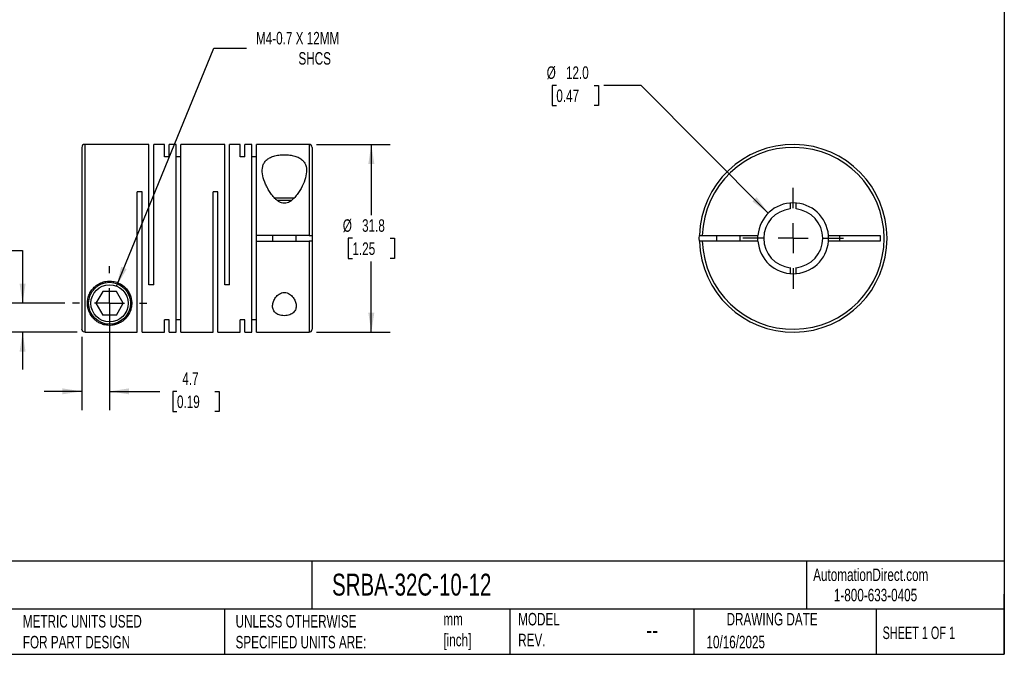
# Model space of a CAD drawing. Header units: millimetres. Extents: x 6 to 273, y 6 to 210.
# Tile 2 of 3: x 106 to 273, y 6 to 114. Entities that reach past the tile are written whole.
import ezdxf

# ---------------------------------------------------------------- set-up
doc = ezdxf.new("R2010")
doc.units = ezdxf.units.MM
doc.linetypes.add('SLD-Center', pattern=[19.05, 15.24, -1.27, 1.27, -1.27])
doc.linetypes.add('SLD-Solid', pattern=[0])
doc.layers.add('CENTER', color=40, linetype='SLD-Center')
doc.layers.add('DIMENSIONS', color=140, linetype='SLD-Solid', lineweight=25)
doc.layers.add('TEXT', color=140, linetype='SLD-Solid', lineweight=25)
doc.styles.add('SLDTEXTSTYLE0', font='TXT', dxfattribs={"width": 0.7})
doc.styles.add('SLDTEXTSTYLE1', font='TXT', dxfattribs={"width": 0.65})
doc.dimstyles.new('SLDDIMSTYLE0', dxfattribs={"dimtxt": 2.158008, "dimasz": 3.302, "dimexe": 0, "dimexo": 0.0625, "dimgap": 0.539502, "dimtad": 0, "dimtih": 1, "dimtoh": 1, "dimdec": 1, "dimrnd": 1e-09, "dimzin": 12, "dimdsep": 46, "dimtxsty": 'SLDTEXTSTYLE0', "dimsah": 1, "dimcen": 0.09, "dimadec": 0, "dimazin": 3, "dimtfac": 1, "dimtdec": 1, "dimtmove": 0, "dimatfit": 0, "dimfxl": 0, "dimfrac": 2, "dimtolj": 1, "dimtzin": 12, "dimarcsym": 0})
doc.dimstyles.new('SLDDIMSTYLE1', dxfattribs={"dimtxt": 2.158008, "dimasz": 3.302, "dimexe": 0, "dimexo": 0.0625, "dimgap": 0.539502, "dimtad": 0, "dimtih": 1, "dimtoh": 1, "dimdec": 1, "dimrnd": 1e-09, "dimzin": 12, "dimdsep": 46, "dimtxsty": 'SLDTEXTSTYLE0', "dimsah": 1, "dimcen": 0.09, "dimadec": 0, "dimazin": 3, "dimtfac": 1, "dimtdec": 1, "dimtofl": 0, "dimtmove": 0, "dimatfit": 3, "dimfxl": 0, "dimfrac": 2, "dimtolj": 1, "dimtzin": 12, "dimarcsym": 0})
doc.dimstyles.new('SLDDIMSTYLE2', dxfattribs={"dimtxt": 2.158008, "dimasz": 3.302, "dimexe": 0, "dimexo": 0.0625, "dimgap": 0.539502, "dimtad": 0, "dimtih": 1, "dimtoh": 1, "dimdec": 1, "dimrnd": 1e-09, "dimzin": 12, "dimdsep": 46, "dimtxsty": 'SLDTEXTSTYLE0', "dimsah": 1, "dimcen": 0, "dimadec": 0, "dimazin": 3, "dimtfac": 1, "dimtdec": 1, "dimtofl": 0, "dimtmove": 0, "dimatfit": 3, "dimfxl": 0, "dimfrac": 2, "dimtolj": 1, "dimtzin": 12, "dimarcsym": 0})
doc.dimstyles.new('SLDDIMSTYLE3', dxfattribs={"dimtxt": 2.158008, "dimasz": 3.302, "dimexe": 0, "dimexo": 0.0625, "dimgap": 0.539502, "dimtad": 0, "dimtih": 1, "dimtoh": 1, "dimdec": 1, "dimrnd": 1e-09, "dimzin": 4, "dimdsep": 46, "dimtxsty": 'SLDTEXTSTYLE0', "dimsah": 1, "dimcen": 0, "dimadec": 0, "dimazin": 1, "dimtfac": 1, "dimtdec": 1, "dimtofl": 0, "dimtmove": 0, "dimatfit": 3, "dimfxl": 0, "dimfrac": 2, "dimtolj": 1, "dimtzin": 12, "dimarcsym": 0})

# ---------------------------------------------------------------- blocks, each defined once
blk = doc.blocks.new('_D')
at = {"layer": 'DIMENSIONS'}
for p, q in [((121.53, 64.53), (121.53, 47.71)), ((116.83, 60.14), (116.83, 47.71)), ((116.83, 50.88), (110.48, 50.88)), ((121.53, 50.88), (130.03, 50.88)), ((132.95, 50.88), (132.23, 50.88)), ((132.23, 50.88), (132.23, 47.45)), ((139.37, 50.88), (140.09, 50.88)), ((140.09, 50.88), (140.09, 47.45)), ((132.23, 47.45), (132.95, 47.45)), ((140.09, 47.45), (139.37, 47.45))]:
    blk.add_line(p, q, dxfattribs=at)
for points in [[(116.83, 50.88), (113.53, 51.39), (113.53, 50.38)], [(121.53, 50.88), (124.84, 50.38), (124.84, 51.39)]]:
    blk.add_solid(points, dxfattribs=at)
at = {"layer": 'DIMENSIONS', "char_height": 2.117, "attachment_point": 1, "style": 'SLDTEXTSTYLE0'}
for s, insert in [('4.7', (133.85, 54.1)), ('0.19', (132.95, 50.18))]:
    blk.add_mtext(s, dxfattribs=dict(at, insert=insert))
blk = doc.blocks.new('_D_1')
at = {"layer": 'DIMENSIONS'}
for p, q in [((90.15, 74.74), (89.43, 74.74)), ((89.43, 74.74), (89.43, 71.31)), ((96.56, 74.74), (97.29, 74.74)), ((97.29, 74.74), (97.29, 71.31)), ((100.46, 74.74), (106.81, 74.74)), ((106.81, 74.74), (106.81, 65.8)), ((89.43, 71.31), (90.15, 71.31)), ((97.29, 71.31), (96.56, 71.31)), ((113.97, 65.8), (103.63, 65.8)), ((116.06, 60.91), (103.63, 60.91)), ((106.81, 60.91), (106.81, 54.56))]:
    blk.add_line(p, q, dxfattribs=at)
for points in [[(106.81, 65.8), (107.31, 69.11), (106.3, 69.11)], [(106.81, 60.91), (106.3, 57.61), (107.31, 57.61)]]:
    blk.add_solid(points, dxfattribs=at)
at = {"layer": 'DIMENSIONS', "char_height": 2.117, "attachment_point": 1, "style": 'SLDTEXTSTYLE0'}
for s, insert in [('4.9', (91.05, 77.95)), ('0.19', (90.15, 74.03))]:
    blk.add_mtext(s, dxfattribs=dict(at, insert=insert))
blk = doc.blocks.new('_D_2')
at = {"layer": 'DIMENSIONS'}
for p, q in [((156.6, 92.7), (169.04, 92.7)), ((165.86, 92.7), (165.86, 80.72)), ((162.66, 76.8), (161.93, 76.8)), ((161.93, 76.8), (161.93, 73.37)), ((169.07, 76.8), (169.79, 76.8)), ((169.79, 76.8), (169.79, 73.37)), ((161.93, 73.37), (162.66, 73.37)), ((169.79, 73.37), (169.07, 73.37)), ((165.86, 60.9), (165.86, 72.89)), ((156.6, 60.9), (169.04, 60.9))]:
    blk.add_line(p, q, dxfattribs=at)
for points in [[(165.86, 92.7), (165.35, 89.4), (166.37, 89.4)], [(165.86, 60.9), (166.37, 64.21), (165.35, 64.21)]]:
    blk.add_solid(points, dxfattribs=at)
at = {"layer": 'DIMENSIONS', "char_height": 2.117, "attachment_point": 1, "style": 'SLDTEXTSTYLE0'}
for s, insert in [('%%c', (161.03, 80.02)), ('31.8', (164.29, 80.02)), ('1.25', (162.66, 76.1))]:
    blk.add_mtext(s, dxfattribs=dict(at, insert=insert))
blk = doc.blocks.new('_D_3')
at = {"layer": 'DIMENSIONS'}
for p, q in [((122.73, 68.72), (139.18, 109.03)), ((139.18, 109.03), (144.74, 109.03))]:
    blk.add_line(p, q, dxfattribs=at)
blk.add_solid([(122.73, 68.72), (124.44, 71.59), (123.5, 71.97)], dxfattribs=at)
at = {"layer": 'DIMENSIONS', "attachment_point": 1, "style": 'SLDTEXTSTYLE0'}
for s, insert, char_height in [('M4-0.7 X 12MM', (146.33, 111.76), 2.1167), ('SHCS', (153.52, 108.33), 2.117)]:
    blk.add_mtext(s, dxfattribs=dict(at, insert=insert, char_height=char_height))
blk = doc.blocks.new('SW_CENTERMARKSYMBOL_0')
at = {"layer": 'CENTER', "color": 0}
for p, q in [((0, 5.08), (0, 6.29)), ((0, 0), (0, 2.54)), ((-5.08, 0), (-6.29, 0)), ((0, 0), (-2.54, 0)), ((0, 0), (0, -2.54)), ((0, 0), (2.54, 0)), ((5.08, 0), (6.29, 0)), ((0, -5.08), (0, -6.29))]:
    blk.add_line(p, q, dxfattribs=at)
blk = doc.blocks.new('_D_4')
at = {"layer": 'DIMENSIONS'}
for p, q in [((197.19, 102.7), (196.47, 102.7)), ((196.47, 102.7), (196.47, 99.27)), ((203.6, 102.7), (204.33, 102.7)), ((204.33, 102.7), (204.33, 99.27)), ((211.58, 102.7), (205.23, 102.7)), ((233.08, 81.06), (211.58, 102.7)), ((196.47, 99.27), (197.19, 99.27)), ((204.33, 99.27), (203.6, 99.27))]:
    blk.add_line(p, q, dxfattribs=at)
blk.add_solid([(233.08, 81.06), (231.11, 83.76), (230.39, 83.05)], dxfattribs=at)
at = {"layer": 'DIMENSIONS', "char_height": 2.117, "attachment_point": 1, "style": 'SLDTEXTSTYLE0'}
for s, insert in [('%%c', (195.56, 105.92)), ('12.0', (198.82, 105.92)), ('0.47', (197.19, 102))]:
    blk.add_mtext(s, dxfattribs=dict(at, insert=insert))
blk = doc.blocks.new('SW_CENTERMARKSYMBOL_1')
at = {"layer": 'CENTER', "color": 0}
for p, q in [((0, 5.08), (0, 8.54)), ((0, 0), (0, 2.54)), ((-5.08, 0), (-8.54, 0)), ((0, 0), (-2.54, 0)), ((0, 0), (0, -2.54)), ((0, 0), (2.54, 0)), ((5.08, 0), (8.54, 0)), ((0, -5.08), (0, -8.54))]:
    blk.add_line(p, q, dxfattribs=at)

msp = doc.modelspace()

# ---------------------------------------------------------------- linework, layer by layer
for p, q in [((116.83, 92.2), (116.83, 61.41)), ((128.21, 92.7), (117.33, 92.7)), ((117.33, 92.7), (117.33, 60.91)), ((128.21, 68.9), (128.21, 92.7)), ((130.81, 92.7), (129.01, 92.7)), ((129.01, 68.9), (129.01, 92.7)), ((130.81, 90.6), (130.81, 92.7)), ((132.79, 92.7), (131.61, 92.7)), ((131.61, 90.6), (131.61, 92.7)), ((132.79, 60.9), (132.79, 92.7)), ((141.05, 92.7), (133.59, 92.7)), ((133.59, 60.9), (133.59, 92.7)), ((141.05, 68.9), (141.05, 92.7)), ((143.65, 92.7), (141.85, 92.7)), ((141.85, 68.9), (141.85, 92.7)), ((143.65, 90.6), (143.65, 92.7)), ((145.63, 92.7), (144.45, 92.7)), ((144.45, 90.6), (144.45, 92.7)), ((145.63, 60.9), (145.63, 92.7)), ((155.33, 92.7), (146.43, 92.7)), ((146.43, 77.3), (146.43, 92.7)), ((155.33, 92.7), (155.33, 77.3)), ((155.83, 92.2), (155.83, 77.3)), ((131.61, 90.6), (130.81, 90.6)), ((133.59, 90.6), (132.79, 90.6)), ((144.45, 90.6), (143.65, 90.6)), ((146.43, 90.6), (145.63, 90.6)), ((127.03, 84.7), (126.23, 84.7)), ((126.23, 60.91), (126.23, 84.7)), ((127.03, 60.9), (127.03, 84.7)), ((139.87, 84.7), (139.07, 84.7)), ((139.07, 60.9), (139.07, 84.7)), ((139.87, 60.9), (139.87, 84.7)), ((151.13, 83.6), (149.48, 83.6)), ((152.77, 83.6), (151.13, 83.6)), ((151.13, 83.2), (149.94, 83.2)), ((152.33, 83.2), (151.13, 83.2)), ((236.8, 82.78), (236.8, 81.78)), ((237.8, 81.78), (237.8, 82.78)), ((155.33, 77.3), (146.43, 77.3)), ((146.43, 76.3), (146.43, 77.3)), ((149.13, 77.3), (149.13, 76.3)), ((153.13, 76.3), (153.13, 77.3)), ((155.83, 77.3), (155.83, 76.3)), ((221.91, 77.3), (231.32, 77.3)), ((224.3, 77.3), (224.3, 76.3)), ((228.3, 76.3), (228.3, 77.3)), ((243.28, 77.3), (252, 77.3)), ((245.2, 76.3), (245.2, 77.3)), ((252, 77.3), (252, 76.3)), ((146.43, 60.9), (146.43, 76.3)), ((146.43, 76.3), (155.33, 76.3)), ((155.33, 76.3), (155.33, 60.9)), ((155.83, 76.3), (155.83, 61.4)), ((231.32, 76.3), (221.91, 76.3)), ((252, 76.3), (243.28, 76.3)), ((236.8, 71.83), (236.8, 70.82)), ((237.8, 70.82), (237.8, 71.83)), ((129.01, 68.9), (128.21, 68.9)), ((141.85, 68.9), (141.05, 68.9)), ((120.38, 67.8), (119.22, 65.8)), ((122.69, 67.8), (120.38, 67.8)), ((123.84, 65.8), (122.69, 67.8)), ((119.22, 65.8), (120.38, 63.8)), ((122.69, 63.8), (123.84, 65.8)), ((122.69, 63.8), (120.38, 63.8)), ((131.61, 63.01), (130.81, 63.01)), ((130.81, 60.9), (130.81, 63.01)), ((131.61, 60.9), (131.61, 63.01)), ((133.59, 63.01), (132.79, 63.01)), ((144.45, 63.01), (143.65, 63.01)), ((143.65, 60.9), (143.65, 63.01)), ((144.45, 60.9), (144.45, 63.01)), ((146.43, 63.01), (145.63, 63.01)), ((117.33, 60.91), (126.23, 60.91)), ((127.03, 60.9), (130.81, 60.9)), ((131.61, 60.9), (132.79, 60.9)), ((133.59, 60.9), (139.07, 60.9)), ((139.87, 60.9), (143.65, 60.9)), ((144.45, 60.9), (145.63, 60.9)), ((146.43, 60.9), (155.33, 60.9))]:
    msp.add_line(p, q)
at = {"flags": 128}
for points in [[(221.41, 76.3), (221.4, 76.8), (221.41, 77.3)], [(231.3, 76.8), (231.32, 77.3), (231.32, 77.3)], [(231.32, 76.3), (231.32, 76.31), (231.3, 76.8)]]:
    msp.add_lwpolyline(points, dxfattribs=at)
for radius in [3.55, 3.15]:
    msp.add_circle((121.53, 65.8), radius)
for centre, radius, start, end in [((117.33, 92.2), 0.5, 90, 180), ((155.33, 92.2), 0.5, 0, 90), ((237.3, 76.8), 15.9, 181.8021, 178.1979), ((237.3, 76.8), 15.4, 181.8606, 178.1394), ((237.3, 76.8), 6, 4.7802, 175.2198), ((237.3, 76.8), 5, 95.7392, 264.2608), ((237.3, 76.8), 5, 275.7392, 84.2608), ((237.3, 76.8), 6, 355.2198, 4.7802), ((237.3, 76.8), 6, 184.7802, 355.2198), ((155.33, 61.4), 0.5, 270, 0)]:
    msp.add_arc(centre, radius, start, end)
for points, knots in [([(151.13, 82.74), (151.29, 82.74), (151.45, 82.77), (151.75, 82.86), (151.89, 82.92), (152.29, 83.15), (152.52, 83.35), (152.94, 83.77), (153.12, 83.99), (153.46, 84.44), (153.62, 84.67), (154.04, 85.38), (154.28, 85.86), (154.65, 86.81), (154.78, 87.27), (154.91, 88.17), (154.9, 88.59), (154.75, 89.19), (154.68, 89.37), (154.47, 89.72), (154.34, 89.89), (154.02, 90.19), (153.83, 90.32), (153.4, 90.55), (153.16, 90.64), (152.76, 90.76), (152.62, 90.8), (152.33, 90.85), (152.19, 90.88), (151.74, 90.94), (151.42, 90.96), (150.96, 90.95), (150.8, 90.95), (150.49, 90.93), (150.34, 90.91), (149.89, 90.85), (149.61, 90.79), (149.08, 90.63), (148.84, 90.54), (148.42, 90.31), (148.23, 90.17), (147.91, 89.87), (147.79, 89.71), (147.59, 89.36), (147.51, 89.17), (147.37, 88.58), (147.36, 88.15), (147.49, 87.26), (147.62, 86.8), (147.9, 86.09), (148.01, 85.85), (148.24, 85.38), (148.37, 85.14), (148.66, 84.67), (148.81, 84.44), (149.15, 83.98), (149.34, 83.76), (149.65, 83.45), (149.76, 83.35), (150, 83.16), (150.12, 83.07), (150.39, 82.92), (150.53, 82.86), (150.82, 82.77), (150.98, 82.74), (151.13, 82.74)], [0, 0, 0, 0, 0.015625, 0.015625, 0.03125, 0.03125, 0.0625, 0.0625, 0.09375, 0.09375, 0.125, 0.125, 0.1875, 0.1875, 0.25, 0.25, 0.3125, 0.3125, 0.34375, 0.34375, 0.375, 0.375, 0.40625, 0.40625, 0.4375, 0.4375, 0.453125, 0.453125, 0.46875, 0.46875, 0.5, 0.5, 0.515625, 0.515625, 0.53125, 0.53125, 0.5625, 0.5625, 0.59375, 0.59375, 0.625, 0.625, 0.65625, 0.65625, 0.6875, 0.6875, 0.75, 0.75, 0.8125, 0.8125, 0.84375, 0.84375, 0.875, 0.875, 0.90625, 0.90625, 0.9375, 0.9375, 0.953125, 0.953125, 0.96875, 0.96875, 0.984375, 0.984375, 1, 1, 1, 1]), ([(155.33, 77.3), (155.47, 77.3), (155.6, 77.3), (155.78, 77.3), (155.83, 77.3), (155.83, 77.3)], [0, 0, 0, 0, 0.5, 0.5, 1, 1, 1, 1]), ([(221.41, 77.3), (221.41, 77.3), (221.47, 77.3), (221.65, 77.3), (221.78, 77.3), (221.91, 77.3)], [0, 0, 0, 0, 0.5, 0.5, 1, 1, 1, 1]), ([(155.83, 76.3), (155.83, 76.3), (155.78, 76.3), (155.6, 76.3), (155.47, 76.3), (155.33, 76.3)], [0, 0, 0, 0, 0.5, 0.5, 1, 1, 1, 1]), ([(221.91, 76.3), (221.78, 76.3), (221.65, 76.3), (221.47, 76.3), (221.41, 76.3), (221.41, 76.3)], [0, 0, 0, 0, 0.5, 0.5, 1, 1, 1, 1]), ([(117.78, 65.8), (117.78, 65.58), (117.8, 65.36), (117.88, 64.94), (117.93, 64.74), (118.14, 64.16), (118.33, 63.81), (118.7, 63.35), (118.83, 63.2), (119.12, 62.93), (119.28, 62.8), (119.64, 62.56), (119.83, 62.46), (120.16, 62.31), (120.27, 62.27), (120.51, 62.19), (120.64, 62.16), (120.92, 62.1), (121.07, 62.08), (121.37, 62.05), (121.53, 62.05), (121.84, 62.06), (121.99, 62.08), (122.28, 62.13), (122.42, 62.16), (122.8, 62.26), (123.02, 62.36), (123.43, 62.56), (123.61, 62.67), (123.93, 62.92), (124.08, 63.05), (124.36, 63.33), (124.49, 63.48), (124.83, 63.97), (125, 64.33), (125.18, 64.91), (125.23, 65.12), (125.28, 65.55), (125.29, 65.77), (125.27, 66.22), (125.24, 66.45), (125.12, 66.92), (125.04, 67.16), (124.82, 67.63), (124.68, 67.86), (124.43, 68.19), (124.34, 68.3), (124.15, 68.5), (124.04, 68.6), (123.7, 68.88), (123.46, 69.04), (122.91, 69.31), (122.62, 69.41), (122.17, 69.5), (122.01, 69.53), (121.7, 69.55), (121.55, 69.56), (121.08, 69.54), (120.77, 69.49), (120.33, 69.36), (120.19, 69.31), (119.91, 69.19), (119.78, 69.12), (119.39, 68.89), (119.16, 68.72), (118.74, 68.33), (118.56, 68.11), (118.27, 67.66), (118.14, 67.43), (117.86, 66.72), (117.78, 66.25), (117.78, 65.8)], [0, 0, 0, 0, 0.03125, 0.03125, 0.0625, 0.0625, 0.125, 0.125, 0.15625, 0.15625, 0.1875, 0.1875, 0.21875, 0.21875, 0.234375, 0.234375, 0.25, 0.25, 0.265625, 0.265625, 0.28125, 0.28125, 0.296875, 0.296875, 0.3125, 0.3125, 0.34375, 0.34375, 0.375, 0.375, 0.40625, 0.40625, 0.4375, 0.4375, 0.5, 0.5, 0.53125, 0.53125, 0.5625, 0.5625, 0.59375, 0.59375, 0.625, 0.625, 0.65625, 0.65625, 0.671875, 0.671875, 0.6875, 0.6875, 0.71875, 0.71875, 0.75, 0.75, 0.765625, 0.765625, 0.78125, 0.78125, 0.8125, 0.8125, 0.828125, 0.828125, 0.84375, 0.84375, 0.875, 0.875, 0.90625, 0.90625, 0.9375, 0.9375, 1, 1, 1, 1]), ([(151.13, 67.65), (150.97, 67.65), (150.81, 67.62), (150.52, 67.52), (150.38, 67.45), (150.14, 67.29), (150.03, 67.2), (149.83, 67), (149.74, 66.9), (149.5, 66.57), (149.38, 66.35), (149.21, 65.9), (149.15, 65.67), (149.13, 65.34), (149.13, 65.23), (149.16, 65.02), (149.18, 64.91), (149.25, 64.71), (149.3, 64.61), (149.41, 64.42), (149.48, 64.33), (149.74, 64.08), (149.96, 63.94), (150.37, 63.8), (150.52, 63.76), (150.82, 63.71), (150.98, 63.7), (151.3, 63.7), (151.46, 63.71), (151.76, 63.76), (151.91, 63.8), (152.18, 63.9), (152.3, 63.96), (152.52, 64.09), (152.62, 64.17), (152.87, 64.42), (152.99, 64.61), (153.12, 65.02), (153.15, 65.23), (153.11, 65.68), (153.06, 65.9), (152.89, 66.36), (152.77, 66.58), (152.53, 66.9), (152.44, 67), (152.24, 67.2), (152.13, 67.29), (151.88, 67.45), (151.75, 67.52), (151.45, 67.62), (151.3, 67.65), (151.13, 67.65)], [0, 0, 0, 0, 0.03125, 0.03125, 0.0625, 0.0625, 0.09375, 0.09375, 0.125, 0.125, 0.1875, 0.1875, 0.25, 0.25, 0.28125, 0.28125, 0.3125, 0.3125, 0.34375, 0.34375, 0.375, 0.375, 0.4375, 0.4375, 0.46875, 0.46875, 0.5, 0.5, 0.53125, 0.53125, 0.5625, 0.5625, 0.59375, 0.59375, 0.625, 0.625, 0.6875, 0.6875, 0.75, 0.75, 0.8125, 0.8125, 0.875, 0.875, 0.90625, 0.90625, 0.9375, 0.9375, 0.96875, 0.96875, 1, 1, 1, 1]), ([(117.33, 60.91), (117.2, 60.91), (117.07, 60.97), (116.89, 61.15), (116.83, 61.28), (116.83, 61.41)], [0, 0, 0, 0, 0.5, 0.5, 1, 1, 1, 1])]:
    msp.add_open_spline(points, degree=3, knots=knots)
at = {"layer": 'TEXT'}
for p, q in [((273.05, 209.55), (273.05, 6.35)), ((273.05, 22.13), (6.35, 22.13)), ((155.76, 22.13), (155.76, 13.97)), ((239.58, 22.13), (239.58, 13.97)), ((273.05, 6.35), (273.05, 16.51)), ((273.05, 13.97), (6.35, 13.97)), ((141, 13.97), (141, 6.35)), ((189.3, 13.97), (189.3, 6.35)), ((220.47, 13.97), (220.47, 6.35)), ((251.35, 13.97), (251.35, 6.35)), ((6.35, 6.35), (273.05, 6.35))]:
    msp.add_line(p, q, dxfattribs=at)

# ---------------------------------------------------------------- block references
at = {"layer": 'CENTER'}
for name, p in [('SW_CENTERMARKSYMBOL_1', (237.3, 76.8)), ('SW_CENTERMARKSYMBOL_0', (121.53, 65.8))]:
    msp.add_blockref(name, p, dxfattribs=at)

# ---------------------------------------------------------------- texts
at = {"layer": 'TEXT'}
for s, insert, char_height, attachment_point, style in [('SRBA-32C-10-12', (159.21, 20), 3.7042, 1, 'SLDTEXTSTYLE0'), ('AutomationDirect.com', (240.69, 20.88), 2.1167, 1, 'SLDTEXTSTYLE0'), ('1-800-633-0405', (244.19, 17.44), 2.1167, 1, 'SLDTEXTSTYLE0'), ('MODEL ^JREV.', (190.73, 13.36), 2.1167, 1, 'SLDTEXTSTYLE0'), ('DRAWING DATE', (233.73, 13.36), 2.1167, 2, 'SLDTEXTSTYLE0'), ('METRIC UNITS USED ^JFOR PART DESIGN', (106.85, 13), 2.1167, 1, 'SLDTEXTSTYLE0'), ('UNLESS OTHERWISE ^JSPECIFIED UNITS ARE:', (142.87, 13), 2.1167, 1, 'SLDTEXTSTYLE0'), ('mm^J[inch]', (178.06, 13.36), 2.117, 1, 'SLDTEXTSTYLE0'), ('--', (212.43, 12.08), 3.175, 1, 'SLDTEXTSTYLE0'), ('SHEET 1 OF 1', (252.44, 11.05), 2.1167, 1, 'SLDTEXTSTYLE1'), ('10/16/2025', (222.61, 9.49), 2.117, 1, 'SLDTEXTSTYLE0')]:
    msp.add_mtext(s, dxfattribs=dict(at, insert=insert, char_height=char_height, attachment_point=attachment_point, style=style))

# ---------------------------------------------------------------- dimensions: what is measured, and where the dimension line sits
at = {"layer": 'DIMENSIONS'}
dim = msp.add_diameter_dim_2p(p1=(120.34, 62.89), p2=(122.73, 68.72), text='M4-0.7 X 12MM\\PSHCS', dimstyle='SLDDIMSTYLE2', override={"dimpost": '<>'}, dxfattribs=at)
dim.commit()
dim.dimension.update_dxf_attribs({"geometry": '_D_3', "text_midpoint": (157.5, 109.03), "dimtype": 163})
dim = msp.add_diameter_dim_2p(p1=(241.53, 72.55), p2=(233.08, 81.06), dimstyle='SLDDIMSTYLE3', dxfattribs=at)
dim.commit()
dim.dimension.update_dxf_attribs({"geometry": '_D_4', "text_midpoint": (200.4, 102.7), "dimtype": 163})
dim = msp.add_linear_dim(base=(165.86, 60.9), p1=(155.33, 92.7), p2=(155.33, 60.9), angle=90, text='%%c<>', dimstyle='SLDDIMSTYLE1', dxfattribs=at)
dim.commit()
dim.dimension.update_dxf_attribs({"geometry": '_D_2', "text_midpoint": (165.86, 76.8), "dimtype": 160})
dim = msp.add_linear_dim(base=(106.81, 65.8), p1=(117.33, 60.91), p2=(115.24, 65.8), angle=90, dimstyle='SLDDIMSTYLE0', dxfattribs=at)
dim.commit()
dim.dimension.update_dxf_attribs({"geometry": '_D_1', "text_midpoint": (106.81, 74.74), "dimtype": 160})
dim = msp.add_linear_dim(base=(121.53, 50.88), p1=(116.83, 61.41), p2=(121.53, 65.8), dimstyle='SLDDIMSTYLE0', dxfattribs=at)
dim.commit()
dim.dimension.update_dxf_attribs({"geometry": '_D', "text_midpoint": (136.16, 50.88), "dimtype": 160})

doc.saveas('drawing.dxf')
